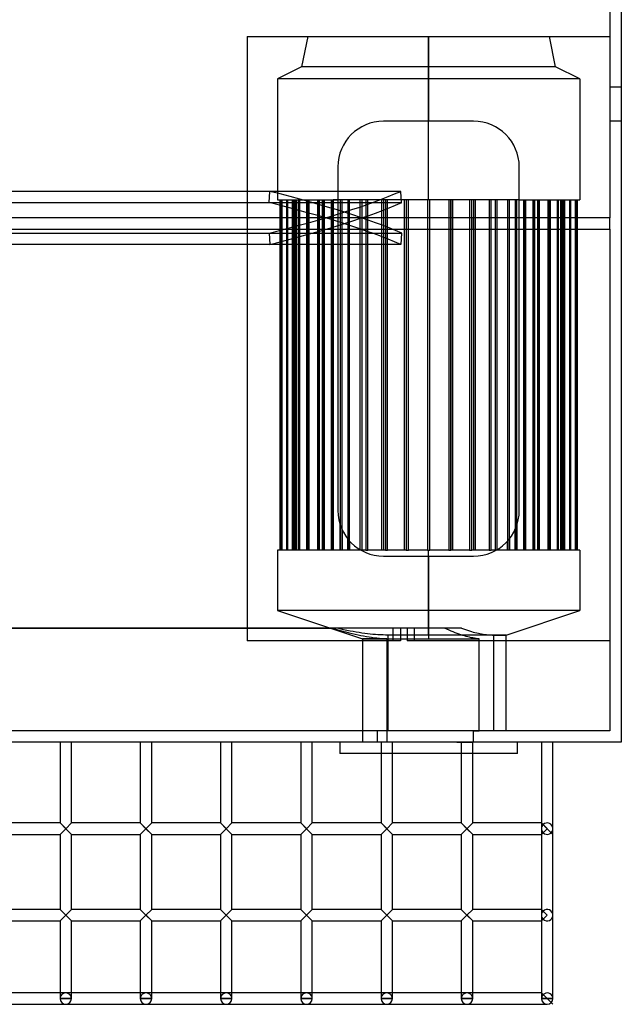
# Model space of a CAD drawing. Header units: millimetres. Extents: x -455 to 455, y -380 to 364.
# Tile 4 of 5: x 191 to 455, y -380 to 52. Entities that reach past the tile are written whole.
import ezdxf

# ---------------------------------------------------------------- set-up
doc = ezdxf.new("R2010")
doc.units = ezdxf.units.MM
doc.layers.add('MAIN-1', color=7, linetype='Continuous')
doc.layers.add('MAIN-2', color=7, linetype='Continuous')

msp = doc.modelspace()

# ---------------------------------------------------------------- linework, layer by layer
at = {"layer": 'MAIN-1'}
for p, q in [((455, 265), (455, -265)), ((455, -265), (-455, -265)), ((208.75, -265), (208.75, -300.45)), ((213.75, -300.45), (213.75, -265)), ((243.96, -265), (243.96, -300.45)), ((248.96, -300.45), (248.96, -265)), ((279.17, -265), (279.17, -300.45)), ((284.17, -300.45), (284.17, -265)), ((314.38, -265), (314.38, -300.45)), ((319.37, -300.45), (319.37, -265)), ((331.44, -265), (331.44, -270)), ((349.58, -265), (349.58, -300.45)), ((354.58, -300.45), (354.58, -265)), ((384.79, -265), (384.79, -300.45)), ((389.79, -300.45), (389.79, -265)), ((409.44, -270), (409.44, -265)), ((420, -265), (420, -300.45)), ((420, -265), (420, -300.45)), ((425, -377.5), (425, -265)), ((425, -302.95), (425, -265)), ((349.58, -270), (331.44, -270)), ((384.79, -270), (354.58, -270)), ((409.44, -270), (389.79, -270)), ((208.75, -300.45), (178.54, -300.45)), ((211.25, -302.95), (208.75, -300.45)), ((211.25, -302.95), (213.75, -300.45)), ((243.96, -300.45), (213.75, -300.45)), ((246.46, -302.95), (243.96, -300.45)), ((246.46, -302.95), (248.96, -300.45)), ((279.17, -300.45), (248.96, -300.45)), ((279.17, -300.45), (281.67, -302.95)), ((281.67, -302.95), (284.17, -300.45)), ((314.38, -300.45), (284.17, -300.45)), ((314.38, -300.45), (316.88, -302.95)), ((316.88, -302.95), (319.37, -300.45)), ((349.58, -300.45), (319.37, -300.45)), ((349.58, -300.45), (352.08, -302.95)), ((352.08, -302.95), (354.58, -300.45)), ((384.79, -300.45), (354.58, -300.45)), ((384.79, -300.45), (387.29, -302.95)), ((387.29, -302.95), (389.79, -300.45)), ((420, -300.45), (389.79, -300.45)), ((420, -300.45), (422.5, -302.95)), ((178.54, -305.45), (208.75, -305.45)), ((208.75, -305.45), (211.25, -302.95)), ((208.75, -305.45), (208.75, -338.4)), ((213.75, -305.45), (211.25, -302.95)), ((213.75, -305.45), (243.96, -305.45)), ((213.75, -338.4), (213.75, -305.45)), ((243.96, -305.45), (246.46, -302.95)), ((243.96, -305.45), (243.96, -338.4)), ((248.96, -305.45), (246.46, -302.95)), ((248.96, -305.45), (279.17, -305.45)), ((248.96, -338.4), (248.96, -305.45)), ((281.67, -302.95), (279.17, -305.45)), ((279.17, -305.45), (279.17, -338.4)), ((284.17, -305.45), (281.67, -302.95)), ((284.17, -305.45), (314.38, -305.45)), ((284.17, -338.4), (284.17, -305.45)), ((316.88, -302.95), (314.38, -305.45)), ((314.38, -305.45), (314.38, -338.4)), ((319.37, -305.45), (316.88, -302.95)), ((319.37, -305.45), (349.58, -305.45)), ((319.37, -338.4), (319.37, -305.45)), ((352.08, -302.95), (349.58, -305.45)), ((349.58, -305.45), (349.58, -338.4)), ((354.58, -305.45), (352.08, -302.95)), ((354.58, -305.45), (384.79, -305.45)), ((354.58, -338.4), (354.58, -305.45)), ((387.29, -302.95), (384.79, -305.45)), ((384.79, -305.45), (384.79, -338.4)), ((389.79, -305.45), (387.29, -302.95)), ((389.79, -305.45), (420, -305.45)), ((389.79, -338.4), (389.79, -305.45)), ((422.5, -302.95), (420, -305.45)), ((420, -305.45), (420, -338.4)), ((420, -305.45), (420, -338.4)), ((425, -340.9), (425, -302.95)), ((208.75, -338.4), (178.54, -338.4)), ((211.25, -340.9), (208.75, -338.4)), ((208.75, -343.4), (211.25, -340.9)), ((211.25, -340.9), (213.75, -338.4)), ((213.75, -343.4), (211.25, -340.9)), ((243.96, -338.4), (213.75, -338.4)), ((246.46, -340.9), (243.96, -338.4)), ((243.96, -343.4), (246.46, -340.9)), ((246.46, -340.9), (248.96, -338.4)), ((248.96, -343.4), (246.46, -340.9)), ((279.17, -338.4), (248.96, -338.4)), ((279.17, -338.4), (281.67, -340.9)), ((281.67, -340.9), (279.17, -343.4)), ((281.67, -340.9), (284.17, -338.4)), ((284.17, -343.4), (281.67, -340.9)), ((314.38, -338.4), (284.17, -338.4)), ((314.38, -338.4), (316.88, -340.9)), ((316.88, -340.9), (314.38, -343.4)), ((316.88, -340.9), (319.37, -338.4)), ((319.37, -343.4), (316.88, -340.9)), ((349.58, -338.4), (319.37, -338.4)), ((349.58, -338.4), (352.08, -340.9)), ((352.08, -340.9), (349.58, -343.4)), ((352.08, -340.9), (354.58, -338.4)), ((354.58, -343.4), (352.08, -340.9)), ((384.79, -338.4), (354.58, -338.4)), ((384.79, -338.4), (387.29, -340.9)), ((387.29, -340.9), (384.79, -343.4)), ((387.29, -340.9), (389.79, -338.4)), ((389.79, -343.4), (387.29, -340.9)), ((420, -338.4), (389.79, -338.4)), ((420, -338.4), (422.5, -340.9)), ((422.5, -340.9), (420, -343.4)), ((425, -377.5), (425, -340.9)), ((178.54, -343.4), (208.75, -343.4)), ((208.75, -343.4), (208.75, -377.5)), ((213.75, -377.5), (213.75, -343.4)), ((213.75, -343.4), (243.96, -343.4)), ((243.96, -343.4), (243.96, -377.5)), ((248.96, -377.5), (248.96, -343.4)), ((248.96, -343.4), (279.17, -343.4)), ((279.17, -343.4), (279.17, -377.5)), ((284.17, -377.5), (284.17, -343.4)), ((284.17, -343.4), (314.38, -343.4)), ((314.38, -343.4), (314.38, -377.5)), ((319.37, -377.5), (319.37, -343.4)), ((319.37, -343.4), (349.58, -343.4)), ((349.58, -343.4), (349.58, -377.5)), ((354.58, -377.5), (354.58, -343.4)), ((354.58, -343.4), (384.79, -343.4)), ((384.79, -343.4), (384.79, -377.5)), ((389.79, -377.5), (389.79, -343.4)), ((389.79, -343.4), (420, -343.4)), ((420, -343.4), (420, -375)), ((420, -343.4), (420, -377.5)), ((208.75, -375), (178.54, -375)), ((243.96, -375), (213.75, -375)), ((279.17, -375), (248.96, -375)), ((314.38, -375), (284.17, -375)), ((349.58, -375), (319.37, -375)), ((384.79, -375), (354.58, -375)), ((420, -375), (389.79, -375)), ((420, -375), (425, -380)), ((-422.5, -380), (422.5, -380)), ((213.75, -377.5), (208.75, -377.5)), ((248.96, -377.5), (243.96, -377.5)), ((284.17, -377.5), (279.17, -377.5)), ((319.37, -377.5), (314.38, -377.5)), ((354.58, -377.5), (349.58, -377.5)), ((389.79, -377.5), (384.79, -377.5)), ((425, -377.5), (420, -377.5)), ((422.5, -380), (422.5, -380)), ((425, -377.5), (425, -377.5))]:
    msp.add_line(p, q, dxfattribs=at)
for centre, start, end in [((211.25, -377.5), 180, 270), ((211.25, -377.5), 270, 0), ((246.46, -377.5), 180, 270), ((246.46, -377.5), 270, 0), ((281.67, -377.5), 180, 270), ((281.67, -377.5), 270, 0), ((316.88, -377.5), 180, 270), ((316.88, -377.5), 270, 0), ((352.08, -377.5), 180, 270), ((352.08, -377.5), 270, 0), ((387.29, -377.5), 180, 270), ((387.29, -377.5), 270, 0), ((422.5, -377.5), 180, 270), ((422.5, -377.5), 270, 0), ((422.5, -377.5), 270, 0)]:
    msp.add_arc(centre, 2.5, start, end, dxfattribs=at)
at = {"layer": 'MAIN-2'}
for p, q in [((450, 260), (450, -35)), ((290.88, 44.5), (290.88, -35)), ((290.88, 44.5), (450, 44.5)), ((290.88, 44.5), (290.88, 44.5)), ((317.4, 44.5), (314.75, 31.25)), ((370.44, 31.25), (370.44, 44.5)), ((370.44, 44.5), (370.44, 31.25)), ((426.13, 31.25), (423.48, 44.5)), ((450, 44.5), (450, 44.5)), ((314.75, 31.25), (304.14, 25.95)), ((370.44, 31.25), (314.75, 31.25)), ((370.44, 25.95), (370.44, 31.25)), ((370.44, 31.25), (370.44, 25.95)), ((426.13, 31.25), (370.44, 31.25)), ((436.74, 25.95), (426.13, 31.25)), ((370.44, 25.95), (304.14, 25.95)), ((304.14, 25.95), (304.14, -27.05)), ((370.44, -27.05), (370.44, 25.95)), ((370.44, 25.95), (370.44, 7.4)), ((436.74, 25.95), (370.44, 25.95)), ((436.74, 25.95), (436.74, -27.05)), ((450, 22.5), (455, 22.5)), ((450, 22.5), (455, 22.5)), ((350.66, 7.4), (350.66, 7.4)), ((390.22, 7.4), (350.66, 7.4)), ((390.22, 7.4), (390.22, 7.4)), ((455, 7.5), (450, 7.5)), ((455, 7.5), (450, 7.5)), ((330.66, -12.6), (330.66, -163.4)), ((330.66, -12.6), (330.66, -12.6)), ((410.22, -12.6), (410.22, -12.6)), ((410.22, -163.4), (410.22, -12.6)), ((300.85, -23.38), (38.86, -23.38)), ((358.24, -23.38), (96.25, -23.38)), ((300.46, -28.32), (300.85, -23.38)), ((358.63, -28.32), (358.24, -23.38)), ((38.47, -28.32), (300.46, -28.32)), ((96.64, -28.32), (358.63, -28.32)), ((304.14, -27.05), (330.66, -27.05)), ((305.14, -27.05), (305.14, -27.05)), ((305.14, -27.05), (305.14, -180.75)), ((305.87, -180.75), (305.87, -27.05)), ((305.87, -27.05), (305.87, -180.75)), ((306.02, -27.05), (306.02, -180.75)), ((306.02, -180.75), (306.02, -27.05)), ((308.18, -180.75), (308.18, -27.05)), ((308.18, -27.05), (308.18, -180.75)), ((308.49, -27.05), (308.49, -180.75)), ((308.49, -180.75), (308.49, -27.05)), ((310.77, -27.05), (310.77, -180.75)), ((310.77, -180.75), (310.77, -27.05)), ((311.43, -180.75), (311.43, -27.05)), ((311.43, -27.05), (311.43, -180.75)), ((311.58, -27.05), (311.58, -180.75)), ((311.58, -180.75), (311.58, -27.05)), ((312.03, -180.75), (312.03, -27.05)), ((312.03, -27.05), (312.03, -180.75)), ((312.48, -27.05), (312.48, -180.75)), ((312.48, -180.75), (312.48, -27.05)), ((313.54, -180.75), (313.54, -27.05)), ((313.54, -27.05), (313.54, -180.75)), ((313.85, -27.05), (313.85, -180.75)), ((313.85, -180.75), (313.85, -27.05)), ((317.05, -180.75), (317.05, -27.05)), ((317.05, -27.05), (317.05, -180.75)), ((317.32, -180.75), (317.32, -27.05)), ((317.32, -27.05), (317.32, -180.75)), ((317.5, -27.05), (317.5, -180.75)), ((317.5, -180.75), (317.5, -27.05)), ((317.91, -27.05), (317.91, -180.75)), ((317.91, -180.75), (317.91, -27.05)), ((321.87, -180.75), (321.87, -27.05)), ((321.87, -27.05), (321.87, -180.75)), ((322.46, -27.05), (322.46, -180.75)), ((322.46, -180.75), (322.46, -27.05)), ((323.91, -180.75), (323.91, -27.05)), ((323.91, -27.05), (323.91, -180.75)), ((324.62, -27.05), (324.62, -180.75)), ((324.62, -180.75), (324.62, -27.05)), ((327.89, -180.75), (327.89, -27.05)), ((327.89, -27.05), (327.89, -180.75)), ((328.6, -27.05), (328.6, -180.75)), ((334.96, -27.05), (328.6, -27.05)), ((328.6, -180.75), (328.6, -27.05)), ((330.66, -27.05), (330.66, -27.05)), ((331.65, -27.05), (331.65, -180.75)), ((332.46, -180.75), (332.46, -27.05)), ((335.77, -27.05), (334.96, -27.05)), ((334.96, -27.05), (334.96, -180.75)), ((342.91, -27.05), (335.77, -27.05)), ((335.77, -180.75), (335.77, -27.05)), ((340.35, -27.05), (340.35, -180.75)), ((341.24, -180.75), (341.24, -27.05)), ((343.8, -27.05), (342.91, -27.05)), ((342.91, -27.05), (342.91, -180.75)), ((351.53, -27.05), (343.8, -27.05)), ((343.8, -180.75), (343.8, -27.05)), ((349.79, -27.05), (349.79, -180.75)), ((350.74, -180.75), (350.74, -27.05)), ((352.48, -27.05), (351.53, -27.05)), ((351.53, -27.05), (351.53, -180.75)), ((360.61, -27.05), (352.48, -27.05)), ((352.48, -180.75), (352.48, -27.05)), ((359.73, -27.05), (359.73, -180.75)), ((360.72, -27.05), (360.61, -27.05)), ((360.61, -27.05), (360.61, -180.75)), ((361.6, -27.05), (360.72, -27.05)), ((360.72, -180.75), (360.72, -27.05)), ((369.94, -27.05), (361.6, -27.05)), ((361.6, -180.75), (361.6, -27.05)), ((370.94, -27.05), (369.94, -27.05)), ((369.94, -27.05), (369.94, -27.05)), ((369.94, -27.05), (369.94, -180.75)), ((379.28, -27.05), (370.94, -27.05)), ((370.94, -27.05), (370.94, -27.05)), ((370.94, -180.75), (370.94, -27.05)), ((380.16, -27.05), (379.28, -27.05)), ((379.28, -27.05), (379.28, -180.75)), ((380.27, -27.05), (380.16, -27.05)), ((380.16, -27.05), (380.16, -180.75)), ((388.4, -27.05), (380.27, -27.05)), ((380.27, -180.75), (380.27, -27.05)), ((381.15, -180.75), (381.15, -27.05)), ((389.35, -27.05), (388.4, -27.05)), ((388.4, -27.05), (388.4, -180.75)), ((397.08, -27.05), (389.35, -27.05)), ((389.35, -180.75), (389.35, -27.05)), ((390.14, -27.05), (390.14, -180.75)), ((391.09, -180.75), (391.09, -27.05)), ((397.97, -27.05), (397.08, -27.05)), ((397.08, -27.05), (397.08, -180.75)), ((405.11, -27.05), (397.97, -27.05)), ((397.97, -180.75), (397.97, -27.05)), ((399.64, -27.05), (399.64, -180.75)), ((400.53, -180.75), (400.53, -27.05)), ((405.92, -27.05), (405.11, -27.05)), ((405.11, -27.05), (405.11, -180.75)), ((410.22, -27.05), (405.92, -27.05)), ((405.92, -180.75), (405.92, -27.05)), ((408.42, -27.05), (408.42, -180.75)), ((409.23, -180.75), (409.23, -27.05)), ((410.22, -27.05), (410.22, -27.05)), ((410.22, -27.05), (436.74, -27.05)), ((412.28, -180.75), (412.28, -27.05)), ((412.28, -27.05), (412.28, -180.75)), ((412.99, -180.75), (412.99, -27.05)), ((412.99, -27.05), (412.99, -180.75)), ((416.26, -27.05), (416.26, -180.75)), ((416.26, -180.75), (416.26, -27.05)), ((416.97, -180.75), (416.97, -27.05)), ((416.97, -27.05), (416.97, -180.75)), ((418.42, -27.05), (418.42, -180.75)), ((418.42, -180.75), (418.42, -27.05)), ((419.01, -180.75), (419.01, -27.05)), ((419.01, -27.05), (419.01, -180.75)), ((422.97, -27.05), (422.97, -180.75)), ((422.97, -180.75), (422.97, -27.05)), ((423.38, -27.05), (423.38, -180.75)), ((423.38, -180.75), (423.38, -27.05)), ((423.56, -180.75), (423.56, -27.05)), ((423.56, -27.05), (423.56, -180.75)), ((423.83, -180.75), (423.83, -27.05)), ((423.83, -27.05), (423.83, -180.75)), ((427.03, -27.05), (427.03, -180.75)), ((427.03, -180.75), (427.03, -27.05)), ((427.34, -180.75), (427.34, -27.05)), ((427.34, -27.05), (427.34, -180.75)), ((428.4, -27.05), (428.4, -180.75)), ((428.4, -180.75), (428.4, -27.05)), ((428.85, -180.75), (428.85, -27.05)), ((428.85, -27.05), (428.85, -180.75)), ((429.3, -27.05), (429.3, -180.75)), ((429.3, -180.75), (429.3, -27.05)), ((429.45, -180.75), (429.45, -27.05)), ((429.45, -27.05), (429.45, -180.75)), ((430.11, -27.05), (430.11, -180.75)), ((430.11, -180.75), (430.11, -27.05)), ((432.39, -27.05), (432.39, -180.75)), ((432.39, -180.75), (432.39, -27.05)), ((432.7, -180.75), (432.7, -27.05)), ((432.7, -27.05), (432.7, -180.75)), ((434.86, -27.05), (434.86, -180.75)), ((434.86, -180.75), (434.86, -27.05)), ((435.01, -180.75), (435.01, -27.05)), ((435.01, -27.05), (435.01, -180.75)), ((435.74, -27.05), (435.74, -27.05)), ((435.74, -180.75), (435.74, -27.05)), ((450, -35), (-450, -35)), ((290.88, -35), (290.88, -35)), ((290.88, -35), (290.88, -35)), ((290.88, -35), (290.88, -40)), ((390, -35), (390, -40)), ((450, -35), (450, -35)), ((450, -40), (450, -35)), ((-450, -40), (450, -40)), ((38.47, -41.68), (300.46, -41.68)), ((96.64, -41.68), (358.63, -41.68)), ((290.88, -40), (290.88, -220.5)), ((290.88, -40), (290.88, -40)), ((290.88, -40), (290.88, -40)), ((300.46, -41.68), (300.85, -46.62)), ((358.63, -41.68), (358.24, -46.62)), ((450, -40), (450, -40)), ((450, -40), (450, -260)), ((300.85, -46.62), (38.86, -46.62)), ((358.24, -46.62), (96.25, -46.62)), ((330.66, -163.4), (330.66, -163.4)), ((410.22, -163.4), (410.22, -163.4)), ((331.65, -180.75), (331.65, -169.62)), ((332.46, -171.7), (332.46, -180.75)), ((408.42, -180.75), (408.42, -171.7)), ((409.23, -169.62), (409.23, -180.75)), ((334.96, -180.75), (334.96, -175.79)), ((335.77, -176.76), (335.77, -180.75)), ((405.11, -180.75), (405.11, -176.76)), ((405.92, -175.79), (405.92, -180.75)), ((340.71, -180.75), (304.14, -180.75)), ((304.14, -180.75), (304.14, -207.25)), ((305.14, -180.75), (305.14, -180.75)), ((340.35, -180.75), (340.35, -180.54)), ((340.71, -180.75), (340.71, -180.75)), ((340.71, -180.75), (340.71, -180.75)), ((342.91, -180.75), (340.71, -180.75)), ((342.91, -180.75), (343.8, -180.75)), ((351.53, -180.75), (343.8, -180.75)), ((351.53, -180.75), (352.48, -180.75)), ((360.61, -180.75), (352.48, -180.75)), ((360.61, -180.75), (360.72, -180.75)), ((360.72, -180.75), (361.6, -180.75)), ((369.94, -180.75), (361.6, -180.75)), ((369.94, -180.75), (369.94, -180.75)), ((369.94, -180.75), (370.94, -180.75)), ((370.44, -207.25), (370.44, -180.75)), ((370.94, -180.75), (370.94, -180.75)), ((379.28, -180.75), (370.94, -180.75)), ((379.28, -180.75), (380.16, -180.75)), ((380.16, -180.75), (380.27, -180.75)), ((388.4, -180.75), (380.27, -180.75)), ((388.4, -180.75), (389.35, -180.75)), ((397.08, -180.75), (389.35, -180.75)), ((397.08, -180.75), (397.97, -180.75)), ((400.17, -180.75), (397.97, -180.75)), ((400.17, -180.75), (400.17, -180.75)), ((400.17, -180.75), (400.17, -180.75)), ((436.74, -180.75), (400.17, -180.75)), ((400.53, -180.54), (400.53, -180.75)), ((435.74, -180.75), (435.74, -180.75)), ((436.74, -180.75), (436.74, -207.25)), ((350.66, -183.4), (390.22, -183.4)), ((350.66, -183.4), (350.66, -183.4)), ((370.44, -183.4), (370.44, -207.25)), ((390.22, -183.4), (390.22, -183.4)), ((370.44, -207.25), (304.14, -207.25)), ((304.14, -207.25), (341.44, -219.67)), ((370.44, -218.01), (370.44, -207.25)), ((370.44, -207.25), (370.44, -219.67)), ((436.74, -207.25), (370.44, -207.25)), ((404.44, -218.01), (436.74, -207.25)), ((-28.63, -214.97), (328.02, -214.97)), ((361.11, -214.97), (148.41, -214.97)), ((330.07, -214.97), (328.02, -214.97)), ((328.02, -214.97), (329.64, -215.44)), ((329.64, -215.44), (331.2, -215.87)), ((331.63, -215.34), (330.07, -214.97)), ((331.2, -215.87), (332.69, -216.27)), ((333.13, -215.67), (331.63, -215.34)), ((334.58, -215.98), (333.13, -215.67)), ((354.89, -220.5), (354.89, -214.97)), ((358.07, -214.97), (358.07, -220.5)), ((361.11, -214.97), (361.11, -220.5)), ((364.3, -214.97), (361.11, -214.97)), ((384.87, -214.97), (364.3, -214.97)), ((364.3, -220.5), (364.3, -214.97)), ((378.44, -215.44), (377.42, -214.97)), ((379.42, -215.87), (378.44, -215.44)), ((380.37, -216.27), (379.42, -215.87)), ((384.87, -214.97), (385.8, -215.32)), ((385.8, -215.32), (386.7, -215.64)), ((386.7, -215.64), (387.57, -215.93)), ((387.57, -215.93), (388.41, -216.21)), ((332.69, -216.27), (334.14, -216.65)), ((334.14, -216.65), (335.53, -217)), ((335.98, -216.26), (334.58, -215.98)), ((335.53, -217), (336.89, -217.33)), ((337.34, -216.52), (335.98, -216.26)), ((336.89, -217.33), (338.2, -217.63)), ((338.66, -216.75), (337.34, -216.52)), ((338.2, -217.63), (339.48, -217.91)), ((339.94, -216.96), (338.66, -216.75)), ((339.48, -217.91), (340.73, -218.17)), ((341.19, -217.15), (339.94, -216.96)), ((340.73, -218.17), (341.95, -218.4)), ((342.42, -217.32), (341.19, -217.15)), ((352.19, -219.67), (341.44, -219.67)), ((341.44, -219.67), (370.44, -219.67)), ((341.44, -219.67), (341.44, -265)), ((341.95, -218.4), (343.14, -218.62)), ((343.62, -217.47), (342.42, -217.32)), ((343.14, -218.62), (344.31, -218.82)), ((344.8, -217.6), (343.62, -217.47)), ((344.31, -218.82), (345.47, -219)), ((345.96, -217.71), (344.8, -217.6)), ((345.47, -219), (346.61, -219.16)), ((347.1, -217.8), (345.96, -217.71)), ((346.61, -219.16), (347.74, -219.3)), ((348.24, -217.88), (347.1, -217.8)), ((347.74, -219.3), (348.86, -219.42)), ((349.36, -217.93), (348.24, -217.88)), ((348.86, -219.42), (349.97, -219.52)), ((350.48, -217.98), (349.36, -217.93)), ((349.97, -219.52), (351.08, -219.61)), ((351.59, -218), (350.48, -217.98)), ((351.08, -219.61), (352.19, -219.67)), ((352.7, -218.01), (351.59, -218)), ((352.19, -219.67), (352.19, -264.99)), ((370.44, -218.01), (352.7, -218.01)), ((352.7, -260), (352.7, -218.01)), ((404.44, -218.01), (370.44, -218.01)), ((370.44, -219.67), (392.65, -219.67)), ((381.28, -216.65), (380.37, -216.27)), ((382.16, -217), (381.28, -216.65)), ((383.01, -217.33), (382.16, -217)), ((383.84, -217.63), (383.01, -217.33)), ((384.64, -217.91), (383.84, -217.63)), ((385.43, -218.17), (384.64, -217.91)), ((386.19, -218.4), (385.43, -218.17)), ((386.95, -218.62), (386.19, -218.4)), ((387.69, -218.82), (386.95, -218.62)), ((388.41, -219), (387.69, -218.82)), ((388.41, -216.21), (389.22, -216.45)), ((389.13, -219.16), (388.41, -219)), ((389.84, -219.3), (389.13, -219.16)), ((389.22, -216.45), (390.02, -216.68)), ((390.55, -219.42), (389.84, -219.3)), ((390.02, -216.68), (390.79, -216.89)), ((391.25, -219.52), (390.55, -219.42)), ((390.79, -216.89), (391.54, -217.07)), ((391.95, -219.61), (391.25, -219.52)), ((391.54, -217.07), (392.28, -217.24)), ((392.65, -219.67), (391.95, -219.61)), ((392.28, -217.24), (393, -217.39)), ((392.65, -260), (392.65, -219.67)), ((393, -217.39), (393.71, -217.52)), ((393.71, -217.52), (394.41, -217.64)), ((394.41, -217.64), (395.1, -217.74)), ((395.1, -217.74), (395.78, -217.82)), ((395.78, -217.82), (396.46, -217.89)), ((396.46, -217.89), (397.13, -217.94)), ((397.13, -217.94), (397.79, -217.98)), ((397.79, -217.98), (398.46, -218)), ((398.46, -218), (399.12, -218.01)), ((399.12, -260), (399.12, -218.01)), ((399.12, -218.01), (404.44, -218.01)), ((404.44, -260), (404.44, -218.01)), ((354.89, -220.5), (290.88, -220.5)), ((290.88, -220.5), (290.88, -220.5)), ((358.07, -220.5), (354.89, -220.5)), ((450, -220.5), (361.11, -220.5)), ((450, -220.5), (450, -220.5)), ((450, -260), (-450, -260)), ((348.1, -264.99), (348.1, -260)), ((390, -260), (392.65, -260)), ((390, -260), (390, -260)), ((390, -260), (390, -260)), ((390, -260), (390, -265)), ((450, -260), (450, -260)), ((390, -264.99), (127.36, -264.99)), ((357.99, -265), (357.99, -264.99)), ((382.89, -264.99), (390, -264.99)), ((382.89, -264.99), (382.89, -265)), ((382.89, -265), (390, -265)), ((390, -264.99), (390, -264.99)), ((390, -264.99), (390, -264.99)), ((390, -265), (390, -265)), ((390, -265), (390, -265)), ((390, -265), (390, -265)), ((455, -265), (455, -265)), ((354.58, -270), (349.58, -270)), ((389.79, -270), (384.79, -270)), ((211.25, -302.95), (208.75, -300.45)), ((208.75, -300.45), (211.25, -302.95)), ((213.75, -305.45), (208.75, -300.45)), ((213.75, -305.45), (208.75, -300.45)), ((211.25, -302.95), (213.75, -300.45)), ((211.25, -302.95), (213.75, -300.45)), ((213.75, -300.45), (211.25, -302.95)), ((246.46, -302.95), (243.96, -300.45)), ((243.96, -300.45), (246.46, -302.95)), ((248.96, -305.45), (243.96, -300.45)), ((248.96, -305.45), (243.96, -300.45)), ((246.46, -302.95), (248.96, -300.45)), ((246.46, -302.95), (248.96, -300.45)), ((246.46, -302.95), (248.96, -300.45)), ((281.67, -302.95), (279.17, -300.45)), ((284.17, -305.45), (279.17, -300.45)), ((284.17, -305.45), (279.17, -300.45)), ((284.17, -305.45), (279.17, -300.45)), ((284.17, -305.45), (279.17, -300.45)), ((284.17, -300.45), (281.67, -302.95)), ((281.67, -302.95), (284.17, -300.45)), ((284.17, -300.45), (281.67, -302.95)), ((316.88, -302.95), (314.38, -300.45)), ((319.37, -305.45), (314.38, -300.45)), ((319.37, -305.45), (314.38, -300.45)), ((319.37, -305.45), (314.38, -300.45)), ((319.37, -305.45), (314.38, -300.45)), ((319.37, -300.45), (316.88, -302.95)), ((316.88, -302.95), (319.37, -300.45)), ((319.37, -300.45), (316.88, -302.95)), ((352.08, -302.95), (349.58, -300.45)), ((354.58, -305.45), (349.58, -300.45)), ((349.58, -300.45), (352.08, -302.95)), ((354.58, -305.45), (349.58, -300.45)), ((352.08, -302.95), (349.58, -300.45)), ((354.58, -300.45), (352.08, -302.95)), ((352.08, -302.95), (354.58, -300.45)), ((354.58, -300.45), (352.08, -302.95)), ((387.29, -302.95), (384.79, -300.45)), ((389.79, -305.45), (384.79, -300.45)), ((389.79, -305.45), (384.79, -300.45)), ((389.79, -305.45), (384.79, -300.45)), ((389.79, -305.45), (384.79, -300.45)), ((389.79, -300.45), (387.29, -302.95)), ((387.29, -302.95), (389.79, -300.45)), ((389.79, -300.45), (387.29, -302.95)), ((420, -300.45), (420, -305.45)), ((420.73, -301.18), (420, -300.45)), ((425, -305.45), (420, -300.45)), ((425, -305.45), (420, -300.45)), ((208.75, -305.45), (211.25, -302.95)), ((208.75, -305.45), (211.25, -302.95)), ((208.75, -305.45), (211.25, -302.95)), ((213.75, -305.45), (211.25, -302.95)), ((213.75, -305.45), (211.25, -302.95)), ((243.96, -305.45), (246.46, -302.95)), ((243.96, -305.45), (246.46, -302.95)), ((243.96, -305.45), (246.46, -302.95)), ((248.96, -305.45), (246.46, -302.95)), ((248.96, -305.45), (246.46, -302.95)), ((279.17, -305.45), (281.67, -302.95)), ((281.67, -302.95), (279.17, -305.45)), ((279.17, -305.45), (281.67, -302.95)), ((284.17, -305.45), (281.67, -302.95)), ((314.38, -305.45), (316.88, -302.95)), ((314.38, -305.45), (316.88, -302.95)), ((314.38, -305.45), (316.88, -302.95)), ((319.37, -305.45), (316.88, -302.95)), ((349.58, -305.45), (352.08, -302.95)), ((349.58, -305.45), (352.08, -302.95)), ((349.58, -305.45), (352.08, -302.95)), ((354.58, -305.45), (352.08, -302.95)), ((384.79, -305.45), (387.29, -302.95)), ((387.29, -302.95), (384.79, -305.45)), ((384.79, -305.45), (387.29, -302.95)), ((389.79, -305.45), (387.29, -302.95)), ((420, -302.95), (420, -302.95)), ((420, -302.95), (420, -302.95)), ((420, -302.95), (420, -302.95)), ((420, -302.95), (420, -302.95)), ((420, -302.95), (420, -302.95)), ((420, -302.95), (420, -302.95)), ((420, -302.95), (420, -302.95)), ((420, -305.45), (422.5, -302.95)), ((420, -305.45), (420.73, -304.72)), ((420, -305.45), (420.73, -304.72)), ((425, -302.95), (425, -302.95)), ((425, -302.95), (425, -302.95)), ((425, -302.95), (425, -302.95)), ((425, -302.95), (425, -302.95)), ((425, -302.95), (425, -302.95)), ((425, -302.95), (425, -302.95)), ((425, -302.95), (425, -302.95)), ((211.25, -340.9), (208.75, -338.4)), ((208.75, -338.4), (211.25, -340.9)), ((211.25, -340.9), (208.75, -338.4)), ((211.25, -340.9), (208.75, -343.4)), ((208.75, -343.4), (211.25, -340.9)), ((208.75, -343.4), (211.25, -340.9)), ((211.25, -340.9), (213.75, -338.4)), ((211.25, -340.9), (213.75, -338.4)), ((213.75, -338.4), (211.25, -340.9)), ((213.75, -343.4), (211.25, -340.9)), ((213.75, -343.4), (211.25, -340.9)), ((211.25, -340.9), (213.75, -343.4)), ((248.96, -343.4), (243.96, -338.4)), ((246.46, -340.9), (243.96, -338.4)), ((246.46, -340.9), (243.96, -338.4)), ((246.46, -340.9), (243.96, -338.4)), ((243.96, -343.4), (246.46, -340.9)), ((243.96, -343.4), (246.46, -340.9)), ((243.96, -343.4), (246.46, -340.9)), ((246.46, -340.9), (248.96, -338.4)), ((246.46, -340.9), (248.96, -338.4)), ((246.46, -340.9), (248.96, -338.4)), ((248.96, -343.4), (246.46, -340.9)), ((248.96, -343.4), (246.46, -340.9)), ((284.17, -343.4), (279.17, -338.4)), ((281.67, -340.9), (279.17, -338.4)), ((284.17, -343.4), (279.17, -338.4)), ((284.17, -343.4), (279.17, -338.4)), ((284.17, -343.4), (279.17, -338.4)), ((281.67, -340.9), (279.17, -343.4)), ((279.17, -343.4), (281.67, -340.9)), ((279.17, -343.4), (281.67, -340.9)), ((284.17, -338.4), (281.67, -340.9)), ((281.67, -340.9), (284.17, -338.4)), ((281.67, -340.9), (284.17, -338.4)), ((284.17, -343.4), (281.67, -340.9)), ((319.37, -343.4), (314.38, -338.4)), ((316.88, -340.9), (314.38, -338.4)), ((314.38, -338.4), (316.88, -340.9)), ((316.88, -340.9), (314.38, -338.4)), ((319.37, -343.4), (314.38, -338.4)), ((316.88, -340.9), (314.38, -343.4)), ((314.38, -343.4), (316.88, -340.9)), ((314.38, -343.4), (316.88, -340.9)), ((319.37, -338.4), (316.88, -340.9)), ((316.88, -340.9), (319.37, -338.4)), ((319.37, -338.4), (316.88, -340.9)), ((319.37, -343.4), (316.88, -340.9)), ((354.58, -343.4), (349.58, -338.4)), ((354.58, -343.4), (349.58, -338.4)), ((352.08, -340.9), (349.58, -338.4)), ((352.08, -340.9), (349.58, -338.4)), ((352.08, -340.9), (349.58, -338.4)), ((354.58, -343.4), (349.58, -338.4)), ((349.58, -343.4), (352.08, -340.9)), ((349.58, -343.4), (352.08, -340.9)), ((349.58, -343.4), (352.08, -340.9)), ((354.58, -338.4), (352.08, -340.9)), ((352.08, -340.9), (354.58, -338.4)), ((354.58, -338.4), (352.08, -340.9)), ((389.79, -343.4), (384.79, -338.4)), ((387.29, -340.9), (384.79, -338.4)), ((389.79, -343.4), (384.79, -338.4)), ((389.79, -343.4), (384.79, -338.4)), ((389.79, -343.4), (384.79, -338.4)), ((387.29, -340.9), (384.79, -343.4)), ((384.79, -343.4), (387.29, -340.9)), ((384.79, -343.4), (387.29, -340.9)), ((389.79, -338.4), (387.29, -340.9)), ((387.29, -340.9), (389.79, -338.4)), ((387.29, -340.9), (389.79, -338.4)), ((389.79, -343.4), (387.29, -340.9)), ((420, -338.4), (420, -343.4)), ((420.73, -339.13), (420, -338.4)), ((420, -338.4), (420.73, -339.13)), ((422.5, -340.9), (420, -338.4)), ((420, -340.9), (420, -340.9)), ((420, -340.9), (420, -340.9)), ((420, -340.9), (420, -340.9)), ((420, -340.9), (420, -340.9)), ((420, -340.9), (420, -340.9)), ((420, -340.9), (420, -340.9)), ((420, -340.9), (420, -340.9)), ((420, -343.4), (422.5, -340.9)), ((425, -340.9), (425, -340.9)), ((425, -340.9), (425, -340.9)), ((425, -340.9), (425, -340.9)), ((425, -340.9), (425, -340.9)), ((425, -340.9), (425, -340.9)), ((425, -340.9), (425, -340.9)), ((425, -340.9), (425, -340.9)), ((420, -343.4), (420.73, -342.67)), ((420.73, -342.67), (420, -343.4)), ((213.75, -375), (208.75, -375)), ((248.96, -375), (243.96, -375)), ((284.17, -375), (279.17, -375)), ((319.37, -375), (314.38, -375)), ((354.58, -375), (349.58, -375)), ((389.79, -375), (384.79, -375)), ((420, -375), (420.73, -375.73)), ((420, -375), (420.73, -375.73)), ((420, -375), (420.73, -375.73)), ((420, -375), (420.73, -375.73)), ((420, -375), (420.73, -375.73)), ((420, -375), (420.73, -375.73)), ((420, -375), (425, -380)), ((420.73, -375.73), (420, -375)), ((420.73, -375.73), (420, -375)), ((420, -375), (425, -380)), ((420.73, -375.73), (420, -375)), ((420, -375), (425, -380)), ((208.75, -377.5), (208.75, -377.5)), ((208.75, -377.5), (208.75, -377.5)), ((208.75, -377.5), (208.75, -377.5)), ((208.75, -377.5), (208.75, -377.5)), ((208.75, -377.5), (208.75, -377.5)), ((208.75, -377.5), (208.75, -377.5)), ((208.75, -377.5), (208.75, -377.5)), ((208.75, -377.5), (213.75, -377.5)), ((213.75, -377.5), (213.75, -377.5)), ((213.75, -377.5), (213.75, -377.5)), ((213.75, -377.5), (213.75, -377.5)), ((213.75, -377.5), (213.75, -377.5)), ((213.75, -377.5), (213.75, -377.5)), ((213.75, -377.5), (213.75, -377.5)), ((213.75, -377.5), (213.75, -377.5)), ((243.96, -377.5), (243.96, -377.5)), ((243.96, -377.5), (243.96, -377.5)), ((243.96, -377.5), (243.96, -377.5)), ((243.96, -377.5), (243.96, -377.5)), ((243.96, -377.5), (243.96, -377.5)), ((243.96, -377.5), (243.96, -377.5)), ((243.96, -377.5), (243.96, -377.5)), ((243.96, -377.5), (248.96, -377.5)), ((248.96, -377.5), (248.96, -377.5)), ((248.96, -377.5), (248.96, -377.5)), ((248.96, -377.5), (248.96, -377.5)), ((248.96, -377.5), (248.96, -377.5)), ((248.96, -377.5), (248.96, -377.5)), ((248.96, -377.5), (248.96, -377.5)), ((248.96, -377.5), (248.96, -377.5)), ((279.17, -377.5), (279.17, -377.5)), ((279.17, -377.5), (279.17, -377.5)), ((279.17, -377.5), (279.17, -377.5)), ((279.17, -377.5), (279.17, -377.5)), ((279.17, -377.5), (279.17, -377.5)), ((279.17, -377.5), (279.17, -377.5)), ((279.17, -377.5), (279.17, -377.5)), ((279.17, -377.5), (284.17, -377.5)), ((284.17, -377.5), (284.17, -377.5)), ((284.17, -377.5), (284.17, -377.5)), ((284.17, -377.5), (284.17, -377.5)), ((284.17, -377.5), (284.17, -377.5)), ((284.17, -377.5), (284.17, -377.5)), ((284.17, -377.5), (284.17, -377.5)), ((284.17, -377.5), (284.17, -377.5)), ((314.38, -377.5), (314.38, -377.5)), ((314.38, -377.5), (314.38, -377.5)), ((314.38, -377.5), (314.38, -377.5)), ((314.38, -377.5), (314.38, -377.5)), ((314.38, -377.5), (314.38, -377.5)), ((314.38, -377.5), (314.38, -377.5)), ((314.38, -377.5), (314.38, -377.5)), ((314.38, -377.5), (319.37, -377.5)), ((319.37, -377.5), (319.37, -377.5)), ((319.37, -377.5), (319.37, -377.5)), ((319.37, -377.5), (319.37, -377.5)), ((319.37, -377.5), (319.37, -377.5)), ((319.37, -377.5), (319.37, -377.5)), ((319.37, -377.5), (319.37, -377.5)), ((319.37, -377.5), (319.37, -377.5)), ((349.58, -377.5), (349.58, -377.5)), ((349.58, -377.5), (349.58, -377.5)), ((349.58, -377.5), (349.58, -377.5)), ((349.58, -377.5), (349.58, -377.5)), ((349.58, -377.5), (349.58, -377.5)), ((349.58, -377.5), (349.58, -377.5)), ((349.58, -377.5), (349.58, -377.5)), ((349.58, -377.5), (354.58, -377.5)), ((354.58, -377.5), (354.58, -377.5)), ((354.58, -377.5), (354.58, -377.5)), ((354.58, -377.5), (354.58, -377.5)), ((354.58, -377.5), (354.58, -377.5)), ((354.58, -377.5), (354.58, -377.5)), ((354.58, -377.5), (354.58, -377.5)), ((354.58, -377.5), (354.58, -377.5)), ((384.79, -377.5), (384.79, -377.5)), ((384.79, -377.5), (384.79, -377.5)), ((384.79, -377.5), (384.79, -377.5)), ((384.79, -377.5), (384.79, -377.5)), ((384.79, -377.5), (384.79, -377.5)), ((384.79, -377.5), (384.79, -377.5)), ((384.79, -377.5), (384.79, -377.5)), ((384.79, -377.5), (389.79, -377.5)), ((389.79, -377.5), (389.79, -377.5)), ((389.79, -377.5), (389.79, -377.5)), ((389.79, -377.5), (389.79, -377.5)), ((389.79, -377.5), (389.79, -377.5)), ((389.79, -377.5), (389.79, -377.5)), ((389.79, -377.5), (389.79, -377.5)), ((389.79, -377.5), (389.79, -377.5)), ((420, -377.5), (420, -377.5)), ((420, -377.5), (420, -377.5)), ((420, -377.5), (420, -377.5)), ((420, -377.5), (420, -377.5)), ((420, -377.5), (420, -377.5)), ((420, -377.5), (420, -377.5)), ((420, -377.5), (420, -377.5)), ((420, -377.5), (425, -377.5)), ((422.5, -380), (422.5, -380)), ((422.5, -380), (422.5, -380)), ((422.5, -380), (422.5, -380)), ((422.5, -380), (422.5, -380)), ((422.5, -380), (422.5, -380)), ((422.5, -380), (422.5, -380)), ((422.5, -380), (422.5, -380)), ((422.5, -380), (422.5, -380)), ((422.5, -380), (422.5, -380)), ((422.5, -380), (422.5, -380)), ((422.5, -380), (422.5, -380)), ((425, -377.5), (425, -377.5)), ((425, -377.5), (425, -377.5)), ((425, -377.5), (425, -377.5)), ((425, -377.5), (425, -377.5)), ((425, -377.5), (425, -377.5)), ((425, -377.5), (425, -377.5)), ((425, -377.5), (425, -377.5)), ((425, -377.5), (425, -377.5)), ((425, -377.5), (425, -377.5)), ((425, -377.5), (425, -377.5)), ((425, -377.5), (425, -377.5)), ((425, -377.5), (425, -377.5)), ((425, -377.5), (425, -377.5)), ((425, -377.5), (425, -377.5)), ((425, -377.5), (425, -377.5)), ((425, -377.5), (425, -377.5)), ((425, -377.5), (425, -377.5)), ((425, -377.5), (425, -377.5))]:
    msp.add_line(p, q, dxfattribs=at)
for centre, start, end in [((350.66, -12.6), 90, 180), ((390.22, -12.6), 0, 90), ((350.66, -163.4), 180, 270), ((390.22, -163.4), 270, 0)]:
    msp.add_arc(centre, 20, start, end, dxfattribs=at)
for centre, major_axis, ratio, start_param, end_param in [((-0.2, -32.53), (-383.8, -30.39), 0.135476, 2.460074, 2.765152), ((0.2, -32.53), (-383.8, 30.39), 0.135476, -2.765152, -2.460074), ((-0.2, -37.47), (383.8, -30.39), 0.135476, 0.376441, 0.681518), ((0.2, -37.47), (383.8, 30.39), 0.135476, -0.681518, -0.376441), ((422.5, -302.95), (0, 2.5), 1, 0.785398, 1.570796), ((422.5, -302.95), (2.5, 0), 1, 0, 2.356194), ((422.5, -302.95), (0, 2.5), 1, 1.570796, 2.356194), ((422.5, -302.95), (2.5, 0), 1, -2.356194, 0), ((422.5, -340.9), (0, 2.5), 1, 0.785398, 1.570796), ((422.5, -340.9), (0, 2.5), 1, 1.570796, 2.356194), ((422.5, -340.9), (2.5, 0), 1, 0, 2.356194), ((422.5, -340.9), (2.5, 0), 1, -2.356194, 0), ((211.25, -377.5), (2.5, 0), 1, 0, 3.141593), ((246.46, -377.5), (2.5, 0), 1, 0, 3.141593), ((281.67, -377.5), (2.5, 0), 1, 0, 3.141593), ((316.88, -377.5), (2.5, 0), 1, 0, 3.141593), ((352.08, -377.5), (2.5, 0), 1, 0, 3.141593), ((387.29, -377.5), (2.5, 0), 1, 0, 3.141593), ((422.5, -377.5), (2.5, 0), 1, 0, 3.141593)]:
    msp.add_ellipse(centre, major_axis=major_axis, ratio=ratio, start_param=start_param, end_param=end_param, dxfattribs=at)

doc.saveas('drawing.dxf')
